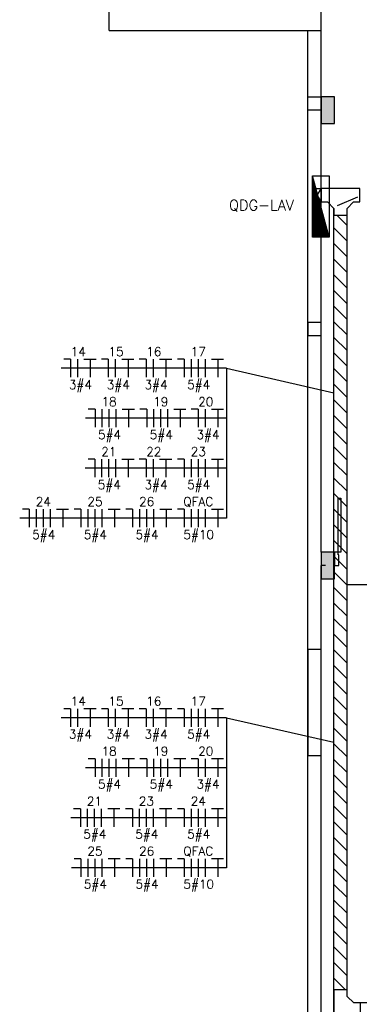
# Model space of a CAD drawing. Extents: x -21.9 to 51.8, y -25 to 17.
# Tile 34 of 53: x 3.6 to 7.4, y -6 to 5.1. Entities that reach past the tile are written whole.
import ezdxf
from ezdxf.enums import TextEntityAlignment as Align

# ---------------------------------------------------------------- set-up
doc = ezdxf.new("R2010")
doc.units = 0
doc.header["$MEASUREMENT"] = 0
doc.linetypes.add('HIDDEN', pattern=[0.375, 0.25, -0.125])
for name, color, linetype in [('CIRCUITOS', 2, 'Continuous'), ('ELETROCALHA', 150, 'Continuous'), ('LINHA', 40, 'Continuous'), ('PAREDES', 8, 'Continuous'), ('QUADRO_DE_CIRCUITOS', 1, 'Continuous'), ('TUB_ELETRICA', 5, 'Continuous')]:
    doc.layers.add(name, color=color, linetype=linetype)
doc.styles.add('ROMANS', font='romans')

# ---------------------------------------------------------------- blocks, each defined once
blk = doc.blocks.new('PORTA 120 DUPLA')
at = {"layer": 'PAREDES'}
for p, q in [((-96.829, 44.041), (-96.779, 44.041)), ((-96.779, 44.041), (-96.779, 43.921)), ((-95.579, 44.041), (-95.579, 43.921)), ((-95.579, 44.041), (-95.529, 44.041)), ((-96.789, 43.891), (-96.829, 43.891)), ((-96.789, 43.921), (-96.789, 43.891)), ((-96.779, 43.921), (-96.789, 43.921)), ((-96.789, 43.891), (-96.789, 43.281)), ((-96.759, 43.891), (-96.789, 43.891)), ((-96.759, 43.281), (-96.759, 43.891)), ((-95.599, 43.891), (-95.599, 43.281)), ((-95.599, 43.891), (-95.569, 43.891)), ((-95.579, 43.921), (-95.569, 43.921)), ((-95.569, 43.921), (-95.569, 43.891)), ((-95.569, 43.281), (-95.569, 43.891)), ((-95.569, 43.891), (-95.529, 43.891)), ((-96.789, 43.281), (-96.759, 43.281)), ((-95.599, 43.281), (-95.569, 43.281))]:
    blk.add_line(p, q, dxfattribs=at)
blk = doc.blocks.new('ENTORNO')
at = {"layer": 'PAREDES'}
for q in [(97.909, -4.409), (100.159, -6.059)]:
    blk.add_line((97.909, -6.059), q, dxfattribs=at)
blk = doc.blocks.new('*X10')
at = {"color": 0, "linetype": 'Continuous'}
for p, q in [((0.12, 0), (0.12, 2.97)), ((0.25, 0), (0.25, 2.93)), ((0.37, 0), (0.37, 2.9)), ((0.5, 0), (0.5, 2.86)), ((0.62, 0), (0.62, 2.83)), ((0.75, 0), (0.75, 2.8)), ((0.87, 0), (0.87, 2.76)), ((1, 0), (1, 2.73)), ((1.12, 0), (1.12, 2.69)), ((1.25, 0), (1.25, 2.66)), ((1.38, 0), (1.38, 2.62)), ((1.5, 0), (1.5, 2.59)), ((1.62, 0), (1.62, 2.56)), ((1.75, 0), (1.75, 2.52)), ((1.88, 0), (1.88, 2.49)), ((2, 0), (2, 2.45)), ((2.12, 0), (2.12, 2.42)), ((2.25, 0), (2.25, 2.39)), ((2.38, 0), (2.38, 2.35)), ((2.5, 0), (2.5, 2.32)), ((2.62, 0), (2.62, 2.28)), ((2.75, 0), (2.75, 2.25)), ((2.88, 0), (2.88, 2.22)), ((3, 0), (3, 2.18)), ((3.12, 0), (3.12, 2.15)), ((3.25, 0), (3.25, 2.11)), ((3.37, 0), (3.37, 2.08)), ((3.5, 0), (3.5, 2.05)), ((3.62, 0), (3.62, 2.01)), ((3.75, 0), (3.75, 1.98)), ((3.87, 0), (3.87, 1.94)), ((4, 0), (4, 1.91)), ((4.12, 0), (4.12, 1.88)), ((4.25, 0), (4.25, 1.84)), ((4.37, 0), (4.37, 1.81)), ((4.5, 0), (4.5, 1.77)), ((4.62, 0), (4.62, 1.74)), ((4.75, 0), (4.75, 1.7)), ((4.87, 0), (4.87, 1.67)), ((5, 0), (5, 1.64)), ((5.12, 0), (5.12, 1.6)), ((5.25, 0), (5.25, 1.57)), ((5.37, 0), (5.37, 1.53)), ((5.5, 0), (5.5, 1.5)), ((5.62, 0), (5.62, 1.47)), ((5.75, 0), (5.75, 1.43)), ((5.87, 0), (5.87, 1.4)), ((6, 0), (6, 1.36)), ((6.12, 0), (6.12, 1.33)), ((6.25, 0), (6.25, 1.3)), ((6.37, 0), (6.37, 1.26)), ((6.5, 0), (6.5, 1.23)), ((6.62, 0), (6.62, 1.19)), ((6.75, 0), (6.75, 1.16)), ((6.87, 0), (6.87, 1.12)), ((7, 0), (7, 1.09)), ((7.12, 0), (7.12, 1.06)), ((7.25, 0), (7.25, 1.02)), ((7.37, 0), (7.37, 0.99)), ((7.5, 0), (7.5, 0.95)), ((7.62, 0), (7.62, 0.92)), ((7.75, 0), (7.75, 0.89)), ((7.87, 0), (7.87, 0.85)), ((8, 0), (8, 0.82)), ((8.12, 0), (8.12, 0.78)), ((8.25, 0), (8.25, 0.75)), ((8.37, 0), (8.37, 0.72)), ((8.5, 0), (8.5, 0.68)), ((8.62, 0), (8.62, 0.65)), ((8.75, 0), (8.75, 0.61)), ((8.87, 0), (8.87, 0.58)), ((9, 0), (9, 0.55)), ((9.12, 0), (9.12, 0.51)), ((9.25, 0), (9.25, 0.48)), ((9.37, 0), (9.37, 0.44)), ((9.5, 0), (9.5, 0.41)), ((9.62, 0), (9.62, 0.37)), ((9.75, 0), (9.75, 0.34)), ((9.87, 0), (9.87, 0.31)), ((10, 0), (10, 0.27)), ((10.12, 0), (10.12, 0.24)), ((10.25, 0), (10.25, 0.2)), ((10.38, 0), (10.38, 0.17)), ((10.5, 0), (10.5, 0.14)), ((10.62, 0), (10.62, 0.1)), ((10.75, 0), (10.75, 0.07)), ((10.88, 0), (10.88, 0.03))]:
    blk.add_line(p, q, dxfattribs=at)
blk = doc.blocks.new('Apwr_qdc01')
at = {"linetype": 'Continuous'}
for p, q in [((5.47, 1.53), (-5.53, 1.53)), ((-5.53, 1.53), (-5.53, -1.47)), ((-5.53, 1.53), (5.47, -1.47)), ((5.47, -1.47), (5.47, 1.53)), ((-5.53, -1.47), (5.47, -1.47))]:
    blk.add_line(p, q, dxfattribs=at)
blk.add_blockref('*X10', (-5.53, -1.47), dxfattribs=at)
at = {"linetype": 'Continuous', "style": 'ROMANS', "flags": 8}
blk.add_attdef('002', text='', height=1.6, dxfattribs=at).set_placement((-0.27, 3.23), align=Align.MIDDLE_CENTER)
blk.add_attdef('020', text='', height=1.6, dxfattribs=at).set_placement((-0.03, -2.9), align=Align.MIDDLE_RIGHT)

msp = doc.modelspace()

# ---------------------------------------------------------------- hatches: boundary and pattern name
at = {"layer": 'ELETROCALHA'}
h = msp.add_hatch(dxfattribs=at)
h.set_pattern_fill('ANSI31', color=256, angle=-90, style=0)
h.set_pattern_definition([(315, (29.3099, 10.6659), (0.08838835, 0.08838835), [])])
h.paths.add_polyline_path([(7.293, 2.926), (7.143, 2.926), (7.143, -5.835), (7.293, -5.835)])
at = {"layer": 'PAREDES', "lineweight": -3}
h = msp.add_hatch(color=256, dxfattribs=at)
h.dxf.hatch_style = 1
h.paths.add_polyline_path([(7.15, 4.263), (7, 4.263), (7, 3.963), (7.15, 3.963)])
h = msp.add_hatch(color=256, dxfattribs=at)
h.dxf.hatch_style = 1
h.paths.add_polyline_path([(7.15, -0.887), (7, -0.887), (7, -1.187), (7.15, -1.187)])

# ---------------------------------------------------------------- linework, layer by layer
at = {"layer": 'CIRCUITOS'}
for p, q in [((4.164, 1.296), (4.087, 1.296)), ((4.164, 1.296), (4.164, 1.092)), ((4.242, 1.296), (4.242, 1.092)), ((4.315, 1.298), (4.452, 1.298)), ((4.387, 1.298), (4.387, 1.092)), ((4.591, 1.296), (4.515, 1.296)), ((4.591, 1.296), (4.591, 1.092)), ((4.67, 1.296), (4.67, 1.092)), ((4.743, 1.298), (4.88, 1.298)), ((4.814, 1.298), (4.814, 1.092)), ((5.019, 1.296), (4.942, 1.296)), ((5.019, 1.296), (5.019, 1.092)), ((5.098, 1.296), (5.098, 1.092)), ((5.171, 1.298), (5.308, 1.298)), ((5.242, 1.298), (5.242, 1.092)), ((5.451, 1.296), (5.374, 1.296)), ((5.451, 1.296), (5.451, 1.092)), ((5.528, 1.296), (5.528, 1.092)), ((5.607, 1.296), (5.607, 1.092)), ((5.686, 1.296), (5.686, 1.092)), ((5.759, 1.298), (5.895, 1.298)), ((5.83, 1.298), (5.83, 1.092)), ((4.442, 0.731), (4.365, 0.731)), ((4.442, 0.731), (4.442, 0.527)), ((4.519, 0.731), (4.519, 0.527)), ((4.597, 0.731), (4.597, 0.527)), ((4.676, 0.731), (4.676, 0.527)), ((4.749, 0.733), (4.886, 0.733)), ((4.82, 0.733), (4.82, 0.527)), ((5.026, 0.731), (4.949, 0.731)), ((5.026, 0.731), (5.026, 0.527)), ((5.103, 0.731), (5.103, 0.527)), ((5.182, 0.731), (5.182, 0.527)), ((5.261, 0.731), (5.261, 0.527)), ((5.334, 0.733), (5.47, 0.733)), ((5.405, 0.733), (5.405, 0.527)), ((5.607, 0.731), (5.53, 0.731)), ((5.607, 0.731), (5.607, 0.527)), ((5.686, 0.731), (5.686, 0.527)), ((5.759, 0.733), (5.895, 0.733)), ((5.83, 0.733), (5.83, 0.527)), ((4.439, 0.165), (4.362, 0.165)), ((4.439, 0.165), (4.439, -0.038)), ((4.516, 0.165), (4.516, -0.038)), ((4.594, 0.165), (4.594, -0.038)), ((4.673, 0.165), (4.673, -0.038)), ((4.746, 0.167), (4.883, 0.167)), ((4.817, 0.167), (4.817, -0.038)), ((5.019, 0.165), (4.942, 0.165)), ((5.019, 0.165), (5.019, -0.038)), ((5.098, 0.165), (5.098, -0.038)), ((5.171, 0.167), (5.308, 0.167)), ((5.242, 0.167), (5.242, -0.038)), ((5.451, 0.165), (5.374, 0.165)), ((5.451, 0.165), (5.451, -0.038)), ((5.528, 0.165), (5.528, -0.038)), ((5.607, 0.165), (5.607, -0.038)), ((5.686, 0.165), (5.686, -0.038)), ((5.759, 0.167), (5.895, 0.167)), ((5.83, 0.167), (5.83, -0.038)), ((3.697, -0.4), (3.62, -0.4)), ((3.697, -0.4), (3.697, -0.604)), ((3.774, -0.4), (3.774, -0.604)), ((3.853, -0.4), (3.853, -0.604)), ((3.932, -0.4), (3.932, -0.604)), ((4.005, -0.398), (4.142, -0.398)), ((4.076, -0.398), (4.076, -0.604)), ((4.282, -0.4), (4.205, -0.4)), ((4.282, -0.4), (4.282, -0.604)), ((4.359, -0.4), (4.359, -0.604)), ((4.438, -0.4), (4.438, -0.604)), ((4.517, -0.4), (4.517, -0.604)), ((4.59, -0.398), (4.726, -0.398)), ((4.661, -0.398), (4.661, -0.604)), ((4.866, -0.4), (4.79, -0.4)), ((4.866, -0.4), (4.866, -0.604)), ((4.943, -0.4), (4.943, -0.604)), ((5.022, -0.4), (5.022, -0.604)), ((5.101, -0.4), (5.101, -0.604)), ((5.174, -0.398), (5.311, -0.398)), ((5.245, -0.398), (5.245, -0.604)), ((5.451, -0.4), (5.374, -0.4)), ((5.451, -0.4), (5.451, -0.604)), ((5.528, -0.4), (5.528, -0.604)), ((5.607, -0.4), (5.607, -0.604)), ((5.686, -0.4), (5.686, -0.604)), ((5.759, -0.398), (5.895, -0.398)), ((5.83, -0.398), (5.83, -0.604)), ((4.164, -2.657), (4.087, -2.657)), ((4.164, -2.657), (4.164, -2.861)), ((4.242, -2.657), (4.242, -2.861)), ((4.315, -2.655), (4.452, -2.655)), ((4.387, -2.655), (4.387, -2.861)), ((4.591, -2.657), (4.515, -2.657)), ((4.591, -2.657), (4.591, -2.861)), ((4.67, -2.657), (4.67, -2.861)), ((4.743, -2.655), (4.88, -2.655)), ((4.814, -2.655), (4.814, -2.861)), ((5.019, -2.657), (4.942, -2.657)), ((5.019, -2.657), (5.019, -2.861)), ((5.098, -2.657), (5.098, -2.861)), ((5.171, -2.655), (5.308, -2.655)), ((5.242, -2.655), (5.242, -2.861)), ((5.451, -2.657), (5.374, -2.657)), ((5.451, -2.657), (5.451, -2.861)), ((5.528, -2.657), (5.528, -2.861)), ((5.607, -2.657), (5.607, -2.861)), ((5.686, -2.657), (5.686, -2.861)), ((5.759, -2.655), (5.895, -2.655)), ((5.83, -2.655), (5.83, -2.861)), ((4.442, -3.222), (4.365, -3.222)), ((4.442, -3.222), (4.442, -3.426)), ((4.519, -3.222), (4.519, -3.426)), ((4.597, -3.222), (4.597, -3.426)), ((4.676, -3.222), (4.676, -3.426)), ((4.749, -3.22), (4.886, -3.22)), ((4.82, -3.22), (4.82, -3.426)), ((5.026, -3.222), (4.949, -3.222)), ((5.026, -3.222), (5.026, -3.426)), ((5.103, -3.222), (5.103, -3.426)), ((5.182, -3.222), (5.182, -3.426)), ((5.261, -3.222), (5.261, -3.426)), ((5.334, -3.22), (5.47, -3.22)), ((5.405, -3.22), (5.405, -3.426)), ((5.607, -3.222), (5.53, -3.222)), ((5.607, -3.222), (5.607, -3.426)), ((5.686, -3.222), (5.686, -3.426)), ((5.759, -3.22), (5.895, -3.22)), ((5.83, -3.22), (5.83, -3.426)), ((4.584, -3.786), (4.72, -3.786)), ((4.655, -3.786), (4.655, -3.991)), ((5.171, -3.786), (5.308, -3.786)), ((5.242, -3.786), (5.242, -3.991)), ((5.759, -3.786), (5.895, -3.786)), ((5.83, -3.786), (5.83, -3.991)), ((4.276, -3.788), (4.199, -3.788)), ((4.276, -3.788), (4.276, -3.991)), ((4.353, -3.788), (4.353, -3.991)), ((4.432, -3.788), (4.432, -3.991)), ((4.511, -3.788), (4.511, -3.991)), ((4.863, -3.788), (4.787, -3.788)), ((4.863, -3.788), (4.863, -3.991)), ((4.94, -3.788), (4.94, -3.991)), ((5.019, -3.788), (5.019, -3.991)), ((5.098, -3.788), (5.098, -3.991)), ((5.451, -3.788), (5.374, -3.788)), ((5.451, -3.788), (5.451, -3.991)), ((5.528, -3.788), (5.528, -3.991)), ((5.607, -3.788), (5.607, -3.991)), ((5.686, -3.788), (5.686, -3.991)), ((4.282, -4.353), (4.205, -4.353)), ((4.282, -4.353), (4.282, -4.557)), ((4.359, -4.353), (4.359, -4.557)), ((4.438, -4.353), (4.438, -4.557)), ((4.517, -4.353), (4.517, -4.557)), ((4.59, -4.351), (4.726, -4.351)), ((4.661, -4.351), (4.661, -4.557)), ((4.866, -4.353), (4.79, -4.353)), ((4.866, -4.353), (4.866, -4.557)), ((4.943, -4.353), (4.943, -4.557)), ((5.022, -4.353), (5.022, -4.557)), ((5.101, -4.353), (5.101, -4.557)), ((5.174, -4.351), (5.311, -4.351)), ((5.245, -4.351), (5.245, -4.557)), ((5.451, -4.353), (5.374, -4.353)), ((5.451, -4.353), (5.451, -4.557)), ((5.528, -4.353), (5.528, -4.557)), ((5.607, -4.353), (5.607, -4.557)), ((5.686, -4.353), (5.686, -4.557)), ((5.759, -4.351), (5.895, -4.351)), ((5.83, -4.351), (5.83, -4.557))]:
    msp.add_line(p, q, dxfattribs=at)
at = {"layer": 'ELETROCALHA'}
for p, q in [((6.9, 3.226), (7, 3.076)), ((7, 3.226), (6.9, 3.076)), ((7.143, -6.135), (7.143, -5.985))]:
    msp.add_line(p, q, dxfattribs=at)
msp.add_lwpolyline([(6.9, 3.226), (7, 3.226), (7, 3.076), (6.9, 3.076)], close=True, dxfattribs=at)
for points in [[(7, 3.226), (7, 3.076), (7.071, 3.076), (7.143, 3.001), (7.143, 2.926), (7.293, 2.926), (7.293, 3.001), (7.364, 3.076), (7.436, 3.076), (7.436, 3.226), (7, 3.226)], [(7.143, -6.135), (7.143, 3.001)], [(7.293, -5.91), (7.293, 2.926)], [(7.143, -6.285), (7.293, -6.285), (7.293, -6.21), (7.368, -6.135), (7.443, -6.135), (7.443, -5.985), (7.368, -5.985), (7.293, -5.91), (7.293, -5.835), (7.143, -5.835), (7.143, -6.285)], [(16.85, -5.985), (7.368, -5.985)]]:
    msp.add_lwpolyline(points, dxfattribs=at)
at = {"layer": 'LINHA'}
for p, q in [((4.487, 1.194), (4.059, 1.194)), ((4.914, 1.194), (4.487, 1.194)), ((5.342, 1.194), (4.914, 1.194)), ((5.927, 1.194), (5.342, 1.194)), ((5.927, 1.194), (5.927, -0.502)), ((5.927, 1.194), (7.143, 0.917)), ((4.917, 0.629), (4.333, 0.629)), ((5.502, 0.629), (4.917, 0.629)), ((5.927, 0.629), (5.502, 0.629)), ((4.914, 0.063), (4.33, 0.063)), ((5.342, 0.063), (4.914, 0.063)), ((5.927, 0.063), (5.342, 0.063)), ((4.173, -0.502), (3.589, -0.502)), ((4.758, -0.502), (4.173, -0.502)), ((5.927, -0.502), (4.758, -0.502)), ((4.487, -2.759), (4.059, -2.759)), ((4.914, -2.759), (4.487, -2.759)), ((5.342, -2.759), (4.914, -2.759)), ((5.927, -2.759), (5.342, -2.759)), ((5.927, -2.759), (5.927, -4.455)), ((5.927, -2.759), (7.143, -3.036)), ((4.917, -3.324), (4.333, -3.324)), ((5.502, -3.324), (4.917, -3.324)), ((5.927, -3.324), (5.502, -3.324)), ((4.752, -3.89), (4.167, -3.89)), ((4.755, -3.89), (4.327, -3.89)), ((5.339, -3.89), (4.755, -3.89)), ((5.927, -3.89), (5.342, -3.89)), ((4.758, -4.455), (4.173, -4.455)), ((5.927, -4.455), (4.758, -4.455))]:
    msp.add_line(p, q, dxfattribs=at)
at = {"layer": 'PAREDES', "lineweight": -3}
for p, q in [((7, -0.887), (7, 8.05)), ((5.967, 5.013), (7, 5.013)), ((6.85, -12.337), (6.85, 5.013)), ((7.15, -0.887), (7, -0.887)), ((7.15, -0.887), (7.15, -1.037)), ((7, -6.087), (7, -1.037)), ((7.05, -1.037), (7, -1.037))]:
    msp.add_line(p, q, dxfattribs=at)
for points in [[(6.85, 4.263), (7, 4.263), (7, 4.113), (6.85, 4.113)], [(7.15, 4.263), (7, 4.263), (7, 3.963), (7.15, 3.963), (7.15, 4.263)], [(7, 1.713), (6.85, 1.713), (6.85, 1.563), (7, 1.563)], [(7.15, -0.887), (7, -0.887), (7, -1.187), (7.15, -1.187), (7.15, -0.887)], [(6.85, -3.187), (7, -3.187), (7, -1.988), (6.85, -1.988)]]:
    msp.add_lwpolyline(points, close=True, dxfattribs=at)
at = {"layer": 'TUB_ELETRICA'}
msp.add_line((11.078, -1.255), (7.293, -1.255), dxfattribs=at)
at = {"layer": 'TUB_ELETRICA', "linetype": 'HIDDEN'}
msp.add_arc((14.706, -14.733), 19.296, 83.2685, 113.2469, dxfattribs=at)

# ---------------------------------------------------------------- block references
at = {"layer": 'PAREDES'}
msp.add_blockref('ENTORNO', (-93.309, 11.072), dxfattribs=at)
at = {"layer": 'PAREDES', "lineweight": -3, "xscale": -1, "rotation": 180}
msp.add_blockref('PORTA 120 DUPLA', (103.979, 43.004), dxfattribs=at)
at = {"layer": 'QUADRO_DE_CIRCUITOS', "lineweight": 5}
ref = msp.add_blockref('Apwr_qdc01', (6.993, 3.025), dxfattribs=dict(at, xscale=-0.06325301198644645, yscale=0.0632530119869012, zscale=0.06325301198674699, rotation=270))
ref.add_attrib('002', 'QDG-LAV', dxfattribs={"layer": '0', "linetype": 'Continuous', "height": 0.12, "style": 'ROMANS', "flags": 8}).set_placement((6.324, 3.039), align=Align.MIDDLE_CENTER)

# ---------------------------------------------------------------- texts
at = {"layer": 'CIRCUITOS', "style": 'ROMANS'}
for s, p in [('14', (4.251, 1.332)), ('15', (4.679, 1.332)), ('16', (5.106, 1.332)), ('17', (5.609, 1.332)), ('3#4', (4.276, 0.958)), ('3#4', (4.704, 0.958)), ('3#4', (5.132, 0.958)), ('5#4', (5.614, 0.958)), ('18', (4.6, 0.766)), ('19', (5.185, 0.766)), ('20', (5.694, 0.766)), ('5#4', (4.605, 0.393)), ('5#4', (5.19, 0.393)), ('3#4', (5.72, 0.393)), ('21', (4.597, 0.201)), ('22', (5.106, 0.201)), ('23', (5.609, 0.201)), ('5#4', (4.602, -0.173)), ('3#4', (5.132, -0.173)), ('5#4', (5.614, -0.173)), ('24', (3.856, -0.364)), ('25', (4.44, -0.364)), ('26', (5.025, -0.364)), ('QFAC', (5.609, -0.364)), ('5#4', (3.861, -0.738)), ('5#4', (4.445, -0.738)), ('5#4', (5.03, -0.738)), ('5#10', (5.614, -0.738)), ('14', (4.251, -2.621)), ('15', (4.679, -2.621)), ('16', (5.106, -2.621)), ('17', (5.609, -2.621)), ('3#4', (4.276, -2.995)), ('3#4', (4.704, -2.995)), ('3#4', (5.132, -2.995)), ('5#4', (5.614, -2.995)), ('18', (4.6, -3.187)), ('19', (5.185, -3.187)), ('20', (5.694, -3.187)), ('5#4', (4.605, -3.56)), ('5#4', (5.19, -3.56)), ('3#4', (5.72, -3.56)), ('21', (4.434, -3.752)), ('23', (5.022, -3.752)), ('24', (5.609, -3.752)), ('5#4', (4.439, -4.125)), ('5#4', (5.027, -4.125)), ('5#4', (5.614, -4.125)), ('25', (4.44, -4.317)), ('26', (5.025, -4.317)), ('QFAC', (5.609, -4.317)), ('5#4', (4.445, -4.691)), ('5#4', (5.03, -4.691)), ('5#10', (5.614, -4.691))]:
    msp.add_text(s, height=0.1, dxfattribs=at).set_placement(p, align=Align.CENTER)

doc.saveas('drawing.dxf')
